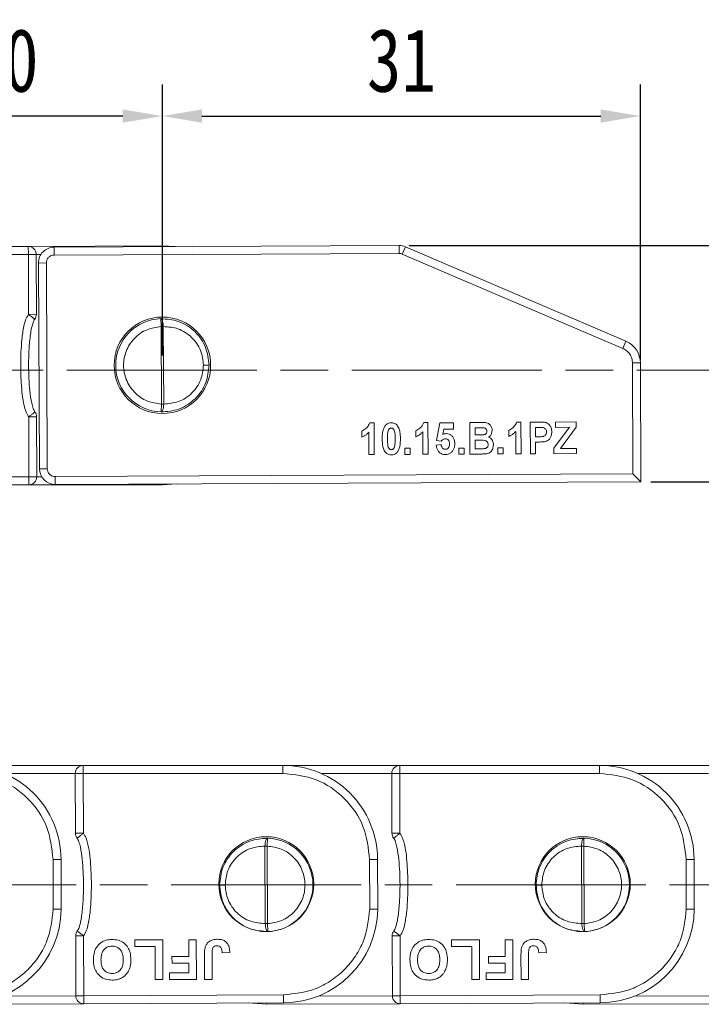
# Model space of a CAD drawing. Header units: millimetres. Extents: x 3186 to 3545, y -371 to -118.
# Tile 12 of 27: x 3343 to 3386, y -264 to -202. Entities that reach past the tile are written whole.
import ezdxf

# ---------------------------------------------------------------- set-up
doc = ezdxf.new("R2010")
doc.units = ezdxf.units.MM
doc.linetypes.add('ACAD_ISO08W100', pattern=[36, 24, -3, 6, -3])
doc.linetypes.add('CENTER', pattern=[0.6, 0.375, -0.075, 0.075, -0.075])
doc.layers.add('中心线', color=1, linetype='CENTER', lineweight=25)
doc.styles.get("Standard").update_dxf_attribs({"font": '仿宋_GB2312.ttf', "width": 0.8})
doc.dimstyles.new('ISO-10', dxfattribs={"dimtxt": 4, "dimasz": 2.5, "dimexe": 2, "dimexo": 0.625, "dimgap": 1.5, "dimtad": 1, "dimtoh": 1, "dimdsep": 46, "dimtxsty": 'Standard', "dimcen": 2.5, "dimadec": 0, "dimazin": 0, "dimtfac": 1, "dimtmove": 0, "dimatfit": 3, "dimfxl": 0, "dimarcsym": 0})
doc.dimstyles.new('副本ISO-10', dxfattribs={"dimtxt": 4, "dimasz": 2.5, "dimexe": 2, "dimexo": 0.625, "dimgap": 1.5, "dimtad": 1, "dimdsep": 46, "dimtxsty": 'Standard', "dimcen": 2.5, "dimadec": 0, "dimazin": 0, "dimtfac": 1, "dimtmove": 0, "dimatfit": 3, "dimfxl": 0, "dimarcsym": 0})

# ---------------------------------------------------------------- blocks, each defined once
blk = doc.blocks.new('*D138')
at = {"color": 0, "lineweight": -2}
for p, q in [((3352.356, -222.874), (3352.356, -205.747)), ((3382.558, -223.171), (3382.558, -205.747)), ((3354.856, -207.747), (3380.058, -207.747))]:
    blk.add_line(p, q, dxfattribs=at)
at = {"color": 0, "lineweight": 9}
for points in [[(3354.856, -207.33), (3354.856, -208.164), (3352.356, -207.747)], [(3380.058, -207.33), (3380.058, -208.164), (3382.558, -207.747)]]:
    blk.add_solid(points, dxfattribs=at)
at = {"layer": 'Defpoints', "color": 0, "lineweight": 9}
for p in [(3382.558, -207.747), (3352.356, -223.499), (3382.558, -223.796)]:
    blk.add_point(p, dxfattribs=at)
at = {"color": 0, "lineweight": 9, "insert": (3367.457, -204.247), "char_height": 4, "attachment_point": 5}
blk.add_mtext('31', dxfattribs=at)
blk = doc.blocks.new('*D139')
at = {"color": 0, "lineweight": -2}
for p, q in [((3332.356, -222.919), (3332.356, -205.747)), ((3352.356, -222.874), (3352.356, -205.747)), ((3349.856, -207.747), (3334.856, -207.747))]:
    blk.add_line(p, q, dxfattribs=at)
at = {"color": 0, "lineweight": 9}
for points in [[(3334.856, -207.33), (3334.856, -208.164), (3332.356, -207.747)], [(3349.856, -207.33), (3349.856, -208.164), (3352.356, -207.747)]]:
    blk.add_solid(points, dxfattribs=at)
at = {"layer": 'Defpoints', "color": 0, "lineweight": 9}
for p in [(3332.356, -207.747), (3332.356, -223.544), (3352.356, -223.499)]:
    blk.add_point(p, dxfattribs=at)
at = {"color": 0, "lineweight": 9, "insert": (3342.356, -204.247), "char_height": 4, "attachment_point": 5}
blk.add_mtext('20', dxfattribs=at)
blk = doc.blocks.new('*D152')
at = {"color": 0, "lineweight": -2}
for p, q in [((3367.944, -215.93), (3531.062, -215.93)), ((3529.062, -261.287), (3529.062, -218.43)), ((3506.368, -263.787), (3531.062, -263.787))]:
    blk.add_line(p, q, dxfattribs=at)
at = {"color": 0, "lineweight": 9}
for points in [[(3528.646, -218.43), (3529.479, -218.43), (3529.062, -215.93)], [(3528.646, -261.287), (3529.479, -261.287), (3529.062, -263.787)]]:
    blk.add_solid(points, dxfattribs=at)
at = {"layer": 'Defpoints', "color": 0, "lineweight": 9}
for p in [(3367.319, -215.93), (3529.062, -215.93), (3505.743, -263.787)]:
    blk.add_point(p, dxfattribs=at)
at = {"color": 0, "lineweight": 9, "insert": (3525.562, -239.859), "char_height": 4, "attachment_point": 5, "rotation": 90}
blk.add_mtext('2R+15', dxfattribs=at)
blk = doc.blocks.new('*D153')
at = {"color": 0, "lineweight": -2}
for p, q in [((3369.972, -215.93), (3416.622, -215.93)), ((3414.622, -218.43), (3414.622, -228.361)), ((3383.215, -230.861), (3416.622, -230.861))]:
    blk.add_line(p, q, dxfattribs=at)
at = {"color": 0, "lineweight": 9}
for points in [[(3414.206, -218.43), (3415.039, -218.43), (3414.622, -215.93)], [(3414.206, -228.361), (3415.039, -228.361), (3414.622, -230.861)]]:
    blk.add_solid(points, dxfattribs=at)
at = {"layer": 'Defpoints', "color": 0, "lineweight": 9}
for p in [(3369.347, -215.93), (3382.59, -230.861), (3414.622, -230.861)]:
    blk.add_point(p, dxfattribs=at)
at = {"color": 0, "lineweight": 9, "insert": (3411.122, -223.395), "char_height": 4, "attachment_point": 5, "rotation": 90}
blk.add_mtext('15', dxfattribs=at)

msp = doc.modelspace()

# ---------------------------------------------------------------- linework, layer by layer
at = {"color": 7, "linetype": 'Continuous', "lineweight": 15}
for p, q in [((3343.885, -215.989), (3331.265, -216.047)), ((3331.266, -216.547), (3343.888, -216.489)), ((3352.322, -215.951), (3343.885, -215.989)), ((3343.888, -216.489), (3343.885, -215.989)), ((3344.388, -216.488), (3343.888, -216.489)), ((3343.896, -220.278), (3343.888, -216.489)), ((3344.388, -216.487), (3344.688, -216.486)), ((3344.396, -220.277), (3344.388, -216.488)), ((3367.314, -215.93), (3345.522, -216.03)), ((3345.522, -216.03), (3345.524, -216.53)), ((3345.524, -216.53), (3367.317, -216.43)), ((3352.322, -215.951), (3353.173, -215.995)), ((3352.322, -215.951), (3352.322, -215.999)), ((3367.314, -215.93), (3367.317, -216.43)), ((3367.712, -216.011), (3367.516, -216.471)), ((3367.516, -216.471), (3381.449, -222.433)), ((3381.646, -221.973), (3367.712, -216.011)), ((3345.027, -217.032), (3344.527, -217.035)), ((3344.527, -217.035), (3344.586, -230.034)), ((3345.086, -230.032), (3345.027, -217.032)), ((3343.896, -220.278), (3344.396, -220.277)), ((3352.27, -221.05), (3352.253, -220.551)), ((3352.293, -225.948), (3352.27, -221.05)), ((3352.27, -221.05), (3352.416, -221.05)), ((3352.439, -225.947), (3352.416, -221.05)), ((3381.449, -222.433), (3381.646, -221.973)), ((3382.556, -223.345), (3382.056, -223.348)), ((3382.056, -223.348), (3382.088, -230.363)), ((3382.59, -230.861), (3382.556, -223.345)), ((3355.306, -223.485), (3354.952, -223.487)), ((3352.28, -226.448), (3352.293, -225.948)), ((3352.293, -225.948), (3352.439, -225.947)), ((3344.411, -226.757), (3343.911, -226.758)), ((3343.92, -230.547), (3343.911, -226.758)), ((3344.42, -230.546), (3344.411, -226.757)), ((3371.778, -227.11), (3372.493, -227.107)), ((3371.787, -229.11), (3371.778, -227.11)), ((3375.009, -227.095), (3374.736, -227.096)), ((3375.009, -227.095), (3375.018, -229.095)), ((3375.598, -227.093), (3376.173, -227.09)), ((3375.608, -229.093), (3375.598, -227.093)), ((3377.188, -227.085), (3378.496, -227.079)), ((3377.19, -227.419), (3377.188, -227.085)), ((3378.496, -227.079), (3378.497, -227.413)), ((3364.962, -228.039), (3364.96, -227.654)), ((3365.403, -229.139), (3365.396, -227.715)), ((3365.727, -227.138), (3365.454, -227.139)), ((3365.727, -227.138), (3365.736, -229.138)), ((3368.372, -228.023), (3368.37, -227.638)), ((3368.813, -229.124), (3368.806, -227.7)), ((3369.137, -227.122), (3368.865, -227.123)), ((3369.137, -227.122), (3369.146, -229.122)), ((3369.681, -228.252), (3369.881, -227.144)), ((3369.881, -227.144), (3370.752, -227.14)), ((3370.148, -227.528), (3370.082, -227.881)), ((3370.754, -227.525), (3370.148, -227.528)), ((3370.752, -227.14), (3370.754, -227.525)), ((3372.113, -227.442), (3372.334, -227.441)), ((3372.115, -227.903), (3372.113, -227.442)), ((3374.244, -227.996), (3374.242, -227.612)), ((3374.685, -229.097), (3374.678, -227.673)), ((3375.933, -227.424), (3376.123, -227.424)), ((3375.936, -228.014), (3375.933, -227.424)), ((3377.093, -228.727), (3378.071, -227.415)), ((3378.071, -227.415), (3377.19, -227.419)), ((3378.497, -227.413), (3377.501, -228.751)), ((3369.974, -228.298), (3369.681, -228.252)), ((3372.367, -227.902), (3372.115, -227.903)), ((3372.116, -228.237), (3372.43, -228.235)), ((3372.119, -228.775), (3372.116, -228.237)), ((3376.151, -228.013), (3375.936, -228.014)), ((3376.177, -228.346), (3375.938, -228.347)), ((3375.941, -229.091), (3375.938, -228.347)), ((3367.683, -228.744), (3368.016, -228.743)), ((3367.685, -229.129), (3367.683, -228.744)), ((3368.016, -228.743), (3368.018, -229.127)), ((3369.656, -228.548), (3369.964, -228.503)), ((3371.093, -228.729), (3371.426, -228.727)), ((3371.095, -229.113), (3371.093, -228.729)), ((3371.426, -228.727), (3371.428, -229.112)), ((3372.478, -228.774), (3372.119, -228.775)), ((3373.555, -228.717), (3373.888, -228.716)), ((3373.556, -229.102), (3373.555, -228.717)), ((3373.888, -228.716), (3373.89, -229.1)), ((3377.095, -229.086), (3377.093, -228.727)), ((3377.501, -228.751), (3378.529, -228.746)), ((3378.529, -228.746), (3378.531, -229.079)), ((3365.736, -229.138), (3365.403, -229.139)), ((3368.018, -229.127), (3367.685, -229.129)), ((3369.146, -229.122), (3368.813, -229.124)), ((3371.428, -229.112), (3371.095, -229.113)), ((3371.787, -229.11), (3372.391, -229.107)), ((3373.89, -229.1), (3373.556, -229.102)), ((3375.018, -229.095), (3374.685, -229.097)), ((3375.608, -229.093), (3375.941, -229.091)), ((3378.531, -229.079), (3377.095, -229.086)), ((3345.086, -230.032), (3344.586, -230.034)), ((3331.299, -230.547), (3343.92, -230.547)), ((3343.92, -230.547), (3344.42, -230.546)), ((3343.92, -231.047), (3343.92, -230.547)), ((3344.73, -230.547), (3344.42, -230.547)), ((3382.088, -230.363), (3345.588, -230.53)), ((3345.588, -230.53), (3345.59, -231.03)), ((3382.088, -230.363), (3382.59, -230.861)), ((3331.299, -231.047), (3343.92, -231.047)), ((3343.92, -231.047), (3352.356, -231.047)), ((3345.59, -231.03), (3382.59, -230.861)), ((3353.242, -230.995), (3352.356, -231.047)), ((3352.356, -231.047), (3352.356, -230.999)), ((3347.354, -248.785), (3339.975, -248.785)), ((3359.975, -248.785), (3347.354, -248.785)), ((3347.354, -248.785), (3347.354, -249.285)), ((3359.975, -249.285), (3359.975, -248.785)), ((3367.354, -248.785), (3359.975, -248.785)), ((3379.975, -248.785), (3367.354, -248.785)), ((3367.354, -248.785), (3367.354, -249.285)), ((3379.975, -249.285), (3379.975, -248.785)), ((3387.354, -248.785), (3379.975, -248.785)), ((3342.379, -249.285), (3346.854, -249.285)), ((3347.354, -249.285), (3346.854, -249.286)), ((3346.854, -249.286), (3346.863, -253.075)), ((3347.354, -249.285), (3347.363, -253.074)), ((3359.975, -249.285), (3347.354, -249.285)), ((3362.379, -249.285), (3366.854, -249.285)), ((3367.354, -249.285), (3366.854, -249.286)), ((3366.854, -249.286), (3366.863, -253.075)), ((3367.354, -249.285), (3367.363, -253.074)), ((3379.975, -249.285), (3367.354, -249.285)), ((3382.379, -249.285), (3386.854, -249.285)), ((3346.863, -253.075), (3347.363, -253.074)), ((3366.863, -253.075), (3367.363, -253.074)), ((3358.994, -253.384), (3358.981, -253.884)), ((3378.994, -253.384), (3378.981, -253.884)), ((3358.835, -253.884), (3358.858, -258.782)), ((3358.981, -253.884), (3358.835, -253.884)), ((3358.981, -253.884), (3359.004, -258.781)), ((3378.835, -253.884), (3378.858, -258.782)), ((3378.981, -253.884), (3378.835, -253.884)), ((3378.981, -253.884), (3379.004, -258.781)), ((3345.453, -254.737), (3345.953, -254.735)), ((3345.46, -257.865), (3345.453, -254.737)), ((3345.96, -257.867), (3345.953, -254.735)), ((3365.453, -254.737), (3365.953, -254.735)), ((3365.46, -257.865), (3365.453, -254.737)), ((3365.96, -257.867), (3365.953, -254.735)), ((3385.453, -254.737), (3385.953, -254.735)), ((3385.46, -257.865), (3385.453, -254.737)), ((3385.96, -257.867), (3385.953, -254.735)), ((3355.968, -256.346), (3356.322, -256.345)), ((3375.968, -256.346), (3376.322, -256.345)), ((3359.004, -258.781), (3358.858, -258.782)), ((3359.004, -258.781), (3359.021, -259.281)), ((3379.004, -258.781), (3378.858, -258.782)), ((3379.004, -258.781), (3379.021, -259.281)), ((3347.378, -259.553), (3346.878, -259.554)), ((3346.878, -259.554), (3346.886, -263.344)), ((3347.378, -259.553), (3347.386, -263.342)), ((3350.621, -259.814), (3352.383, -259.81)), ((3350.622, -260.23), (3350.621, -259.814)), ((3352.383, -259.81), (3352.389, -262.31)), ((3354.018, -259.806), (3354.499, -259.805)), ((3354.021, -260.864), (3354.018, -259.806)), ((3354.499, -259.805), (3354.505, -262.305)), ((3367.378, -259.553), (3366.878, -259.554)), ((3366.878, -259.554), (3366.886, -263.344)), ((3367.378, -259.553), (3367.386, -263.342)), ((3370.621, -259.814), (3372.383, -259.81)), ((3370.622, -260.23), (3370.621, -259.814)), ((3372.383, -259.81), (3372.389, -262.31)), ((3374.018, -259.806), (3374.499, -259.805)), ((3374.021, -260.864), (3374.018, -259.806)), ((3374.499, -259.805), (3374.505, -262.305)), ((3351.904, -260.228), (3350.622, -260.23)), ((3351.908, -262.311), (3351.904, -260.228)), ((3355.494, -260.685), (3355.498, -262.303)), ((3356.135, -260.635), (3356.616, -260.601)), ((3371.904, -260.228), (3370.622, -260.23)), ((3371.908, -262.311), (3371.904, -260.228)), ((3375.494, -260.685), (3375.498, -262.303)), ((3376.135, -260.635), (3376.616, -260.601)), ((3352.963, -260.866), (3354.021, -260.864)), ((3352.964, -261.283), (3352.963, -260.866)), ((3354.021, -261.28), (3352.964, -261.283)), ((3354.023, -261.889), (3354.021, -261.28)), ((3355.017, -262.304), (3355.014, -260.728)), ((3372.963, -260.866), (3374.021, -260.864)), ((3372.964, -261.283), (3372.963, -260.866)), ((3374.021, -261.28), (3372.964, -261.283)), ((3374.023, -261.889), (3374.021, -261.28)), ((3375.017, -262.304), (3375.014, -260.728)), ((3352.805, -261.892), (3354.023, -261.889)), ((3352.806, -262.309), (3352.805, -261.892)), ((3372.805, -261.892), (3374.023, -261.889)), ((3372.806, -262.309), (3372.805, -261.892)), ((3352.389, -262.31), (3351.908, -262.311)), ((3354.505, -262.305), (3352.806, -262.309)), ((3355.498, -262.303), (3355.017, -262.304)), ((3372.389, -262.31), (3371.908, -262.311)), ((3374.505, -262.305), (3372.806, -262.309)), ((3375.498, -262.303), (3375.017, -262.304)), ((3346.886, -263.345), (3342.191, -263.366)), ((3346.886, -263.344), (3347.386, -263.342)), ((3360.008, -263.285), (3347.386, -263.342)), ((3347.386, -263.342), (3347.389, -263.842)), ((3347.389, -263.842), (3360.009, -263.785)), ((3358.952, -263.881), (3357.781, -263.795)), ((3358.952, -263.881), (3358.952, -263.79)), ((3366.886, -263.345), (3362.191, -263.366)), ((3366.886, -263.344), (3367.386, -263.342)), ((3380.008, -263.285), (3367.386, -263.342)), ((3367.386, -263.342), (3367.389, -263.842)), ((3367.389, -263.842), (3380.009, -263.785)), ((3378.952, -263.881), (3377.781, -263.795)), ((3378.952, -263.881), (3378.952, -263.79)), ((3386.886, -263.345), (3382.191, -263.366)), ((3338.952, -263.881), (3347.389, -263.842)), ((3358.952, -263.881), (3367.389, -263.842)), ((3378.952, -263.881), (3387.389, -263.842))]:
    msp.add_line(p, q, dxfattribs=at)
for centre, radius in [((3352.356, -223.499), 3.05), ((3358.918, -256.287), 3), ((3378.918, -256.287), 3)]:
    msp.add_circle(centre, radius, dxfattribs=at)
for centre, radius, start, end in [((3343.888, -216.489), 0.5, 0.13097, 90.26194), ((3345.526, -217.03), 1, 90.26194, 180.26194), ((3367.319, -216.93), 1, 66.83325, 90.26194), ((3343.896, -220.278), 0.5, 322.31838, 0.13097), ((3352.356, -223.499), 2.95, 92.00621, 268.51767), ((3381.056, -223.352), 1.5, 0.26194, 66.83325), ((3352.356, -223.499), 2.95, 0.13097, 0.26194), ((3343.911, -226.758), 0.5, 0.13097, 37.94357), ((3345.586, -230.03), 1, 180.26194, 270.26194), ((3343.92, -230.547), 0.5, 270, 0.13097), ((3339.988, -254.749), 5.964, 0.13097, 90.13097), ((3347.354, -249.285), 0.5, 90, 180.13097), ((3359.988, -254.749), 5.964, 0.13097, 90.13097), ((3367.354, -249.285), 0.5, 90, 180.13097), ((3379.988, -254.749), 5.964, 0.13097, 90.13097), ((3347.363, -253.074), 0.5, 180.13097, 217.94357), ((3367.363, -253.074), 0.5, 180.13097, 217.94357), ((3358.918, -256.333), 2.95, 272.00621, 88.51767), ((3378.918, -256.333), 2.95, 272.00621, 88.51767), ((3358.918, -256.333), 2.95, 180.13097, 180.26194), ((3378.918, -256.333), 2.95, 180.13097, 180.26194), ((3339.996, -257.82), 5.964, 270.13097, 359.55468), ((3359.996, -257.82), 5.964, 270.13097, 359.55468), ((3379.996, -257.82), 5.964, 270.13097, 359.55468), ((3347.378, -259.553), 0.5, 142.31838, 180.13097), ((3367.378, -259.553), 0.5, 142.31838, 180.13097), ((3347.386, -263.342), 0.5, 180.13097, 270.26194), ((3367.386, -263.342), 0.5, 180.13097, 270.26194)]:
    msp.add_arc(centre, radius, start, end, dxfattribs=at)
for points, knots in [([(3345.027, -217.032), (3345.033, -216.969), (3345.043, -216.873), (3345.104, -216.756), (3345.168, -216.676), (3345.248, -216.611), (3345.364, -216.548), (3345.461, -216.537), (3345.524, -216.53)], [0, 0, 0, 0, 0.239444, 0.36822, 0.499999, 0.628777, 0.760556, 1, 1, 1, 1]), ([(3343.911, -226.758), (3343.875, -226.705), (3343.798, -226.59), (3343.573, -226.013), (3343.45, -224.968), (3343.392, -223.721), (3343.414, -222.681), (3343.472, -221.848), (3343.569, -221.172), (3343.694, -220.63), (3343.83, -220.394), (3343.896, -220.278)], [0, 0, 0, 0, 0.028805, 0.062802, 0.27898, 0.499867, 0.62979, 0.749979, 0.877651, 0.939679, 1, 1, 1, 1]), ([(3344.292, -220.584), (3344.287, -220.58), (3344.28, -220.574), (3344.231, -220.538), (3344.181, -220.499), (3344.117, -220.449), (3344.025, -220.378), (3343.946, -220.317), (3343.896, -220.278)], [0, 0, 0, 0, 0.230756, 0.3578667, 0.5000539, 0.6199613, 0.760565, 1, 1, 1, 1]), ([(3344.305, -226.45), (3344.286, -226.42), (3344.24, -226.349), (3344.168, -226.159), (3344.063, -225.748), (3343.939, -224.845), (3343.892, -223.74), (3343.916, -222.582), (3343.994, -221.677), (3344.096, -221.035), (3344.228, -220.686), (3344.273, -220.614), (3344.292, -220.584)], [0, 0, 0, 0, 0.017955, 0.042504, 0.101636, 0.231293, 0.500013, 0.65744, 0.813011, 0.957617, 0.98211, 1, 1, 1, 1]), ([(3352.253, -220.551), (3352.266, -220.553), (3352.283, -220.557), (3352.302, -220.577), (3352.327, -220.608), (3352.356, -220.669), (3352.384, -220.773), (3352.406, -220.889), (3352.412, -220.986), (3352.416, -221.05)], [0, 0, 0, 0, 0.173251, 0.223905, 0.250466, 0.499859, 0.632766, 0.760218, 1, 1, 1, 1]), ([(3352.253, -220.551), (3352.631, -220.578), (3353.226, -220.621), (3353.936, -220.984), (3354.425, -221.366), (3354.814, -221.832), (3355.197, -222.527), (3355.263, -223.107), (3355.306, -223.485)], [0, 0, 0, 0, 0.242475, 0.381394, 0.50509, 0.638205, 0.764495, 1, 1, 1, 1]), ([(3352.293, -225.948), (3351.991, -225.907), (3351.365, -225.823), (3350.558, -225.254), (3350.028, -224.441), (3349.85, -223.51), (3350.019, -222.578), (3350.542, -221.76), (3351.344, -221.184), (3351.969, -221.094), (3352.27, -221.05)], [0, 0, 0, 0, 0.120249, 0.25, 0.379751, 0.5, 0.620249, 0.75, 0.879751, 1, 1, 1, 1]), ([(3352.416, -221.05), (3352.73, -221.072), (3353.214, -221.108), (3353.805, -221.403), (3354.21, -221.717), (3354.541, -222.109), (3354.86, -222.686), (3354.916, -223.173), (3354.952, -223.487)], [0, 0, 0, 0, 0.243932, 0.37608, 0.507278, 0.637157, 0.766033, 1, 1, 1, 1]), ([(3381.449, -222.433), (3381.533, -222.477), (3381.705, -222.568), (3381.9, -222.792), (3382.031, -223.059), (3382.048, -223.253), (3382.056, -223.348)], [0, 0, 0, 0, 0.244652, 0.5, 0.755348, 1, 1, 1, 1]), ([(3355.306, -223.492), (3355.266, -223.87), (3355.204, -224.45), (3354.827, -225.147), (3354.442, -225.615), (3353.956, -226), (3353.251, -226.368), (3352.657, -226.417), (3352.28, -226.448)], [0, 0, 0, 0, 0.2355373, 0.3618, 0.4949151, 0.6185853, 0.757497, 1, 1, 1, 1]), ([(3354.952, -223.487), (3354.919, -223.801), (3354.868, -224.288), (3354.554, -224.868), (3354.227, -225.263), (3353.825, -225.581), (3353.236, -225.882), (3352.752, -225.922), (3352.439, -225.947)], [0, 0, 0, 0, 0.233967, 0.362712, 0.492722, 0.623787, 0.756068, 1, 1, 1, 1]), ([(3343.911, -226.758), (3343.961, -226.719), (3344.039, -226.658), (3344.131, -226.586), (3344.195, -226.536), (3344.245, -226.497), (3344.293, -226.46), (3344.301, -226.454), (3344.305, -226.45)], [0, 0, 0, 0, 0.239435, 0.380089, 0.499946, 0.642148, 0.769264, 1, 1, 1, 1]), ([(3352.439, -225.947), (3352.435, -226.011), (3352.43, -226.108), (3352.409, -226.225), (3352.384, -226.322), (3352.352, -226.393), (3352.314, -226.44), (3352.293, -226.445), (3352.28, -226.448)], [0, 0, 0, 0, 0.240065, 0.367339, 0.499899, 0.716085, 0.833469, 1, 1, 1, 1]), ([(3372.493, -227.107), (3372.631, -227.103), (3372.824, -227.097), (3373.034, -227.226), (3373.134, -227.356), (3373.185, -227.489), (3373.189, -227.576), (3373.191, -227.607)], [0, 0, 0, 0, 0.410585, 0.572731, 0.734465, 0.906674, 1, 1, 1, 1]), ([(3374.242, -227.612), (3374.33, -227.562), (3374.496, -227.469), (3374.665, -227.282), (3374.717, -227.147), (3374.736, -227.096)], [0, 0, 0, 0, 0.411121, 0.778905, 1, 1, 1, 1]), ([(3376.173, -227.09), (3376.244, -227.09), (3376.351, -227.091), (3376.494, -227.098), (3376.564, -227.112), (3376.599, -227.118)], [0, 0, 0, 0, 0.497913, 0.747998, 1, 1, 1, 1]), ([(3364.96, -227.654), (3365.048, -227.605), (3365.214, -227.511), (3365.383, -227.324), (3365.435, -227.19), (3365.454, -227.139)], [0, 0, 0, 0, 0.411121, 0.778905, 1, 1, 1, 1]), ([(3365.396, -227.715), (3365.351, -227.764), (3365.266, -227.855), (3365.118, -227.964), (3365.014, -228.013), (3364.962, -228.039)], [0, 0, 0, 0, 0.367019, 0.679786, 1, 1, 1, 1]), ([(3366.244, -228.145), (3366.248, -228.011), (3366.254, -227.807), (3366.31, -227.531), (3366.38, -227.403), (3366.415, -227.338)], [0, 0, 0, 0, 0.47944, 0.73441, 1, 1, 1, 1]), ([(3366.415, -227.338), (3366.459, -227.287), (3366.541, -227.193), (3366.694, -227.139), (3366.784, -227.134), (3366.816, -227.133)], [0, 0, 0, 0, 0.419942, 0.793253, 1, 1, 1, 1]), ([(3366.578, -228.147), (3366.578, -228.081), (3366.579, -227.967), (3366.587, -227.804), (3366.605, -227.71), (3366.614, -227.663)], [0, 0, 0, 0, 0.4111572, 0.7045317, 1, 1, 1, 1]), ([(3366.614, -227.663), (3366.622, -227.637), (3366.638, -227.583), (3366.681, -227.517), (3366.74, -227.479), (3366.787, -227.468), (3366.813, -227.466), (3366.818, -227.466)], [0, 0, 0, 0, 0.270336, 0.544349, 0.745724, 0.94674, 1, 1, 1, 1]), ([(3366.816, -227.133), (3366.885, -227.139), (3367.004, -227.149), (3367.141, -227.237), (3367.197, -227.306), (3367.221, -227.336)], [0, 0, 0, 0, 0.430906, 0.754029, 1, 1, 1, 1]), ([(3366.818, -227.466), (3366.842, -227.468), (3366.885, -227.473), (3366.941, -227.505), (3366.997, -227.574), (3367.043, -227.713), (3367.061, -227.914), (3367.064, -228.068), (3367.065, -228.145)], [0, 0, 0, 0, 0.088965, 0.162866, 0.236888, 0.419326, 0.70726, 1, 1, 1, 1]), ([(3367.221, -227.336), (3367.266, -227.423), (3367.352, -227.59), (3367.39, -227.87), (3367.395, -228.052), (3367.398, -228.144)], [0, 0, 0, 0, 0.3470586, 0.6704443, 1, 1, 1, 1]), ([(3368.37, -227.638), (3368.458, -227.589), (3368.624, -227.496), (3368.794, -227.309), (3368.845, -227.174), (3368.865, -227.123)], [0, 0, 0, 0, 0.411121, 0.778905, 1, 1, 1, 1]), ([(3368.806, -227.7), (3368.761, -227.749), (3368.677, -227.84), (3368.529, -227.948), (3368.425, -227.998), (3368.372, -228.023)], [0, 0, 0, 0, 0.367019, 0.679786, 1, 1, 1, 1]), ([(3372.334, -227.441), (3372.367, -227.441), (3372.434, -227.441), (3372.544, -227.44), (3372.62, -227.444), (3372.663, -227.446)], [0, 0, 0, 0, 0.303905, 0.607808, 1, 1, 1, 1]), ([(3372.857, -227.666), (3372.855, -227.699), (3372.851, -227.754), (3372.808, -227.821), (3372.754, -227.864), (3372.697, -227.886), (3372.66, -227.892), (3372.647, -227.894)], [0, 0, 0, 0, 0.28376, 0.476994, 0.669884, 0.879653, 1, 1, 1, 1]), ([(3372.663, -227.446), (3372.693, -227.452), (3372.743, -227.461), (3372.802, -227.504), (3372.839, -227.557), (3372.855, -227.613), (3372.857, -227.651), (3372.857, -227.666)], [0, 0, 0, 0, 0.27443, 0.466339, 0.658305, 0.857148, 1, 1, 1, 1]), ([(3373.191, -227.607), (3373.184, -227.674), (3373.173, -227.795), (3373.09, -227.951), (3373.007, -228.012), (3372.967, -228.042)], [0, 0, 0, 0, 0.396713, 0.709995, 1, 1, 1, 1]), ([(3374.678, -227.673), (3374.633, -227.722), (3374.548, -227.813), (3374.4, -227.921), (3374.296, -227.971), (3374.244, -227.996)], [0, 0, 0, 0, 0.367019, 0.679786, 1, 1, 1, 1]), ([(3376.123, -227.424), (3376.156, -227.424), (3376.22, -227.424), (3376.314, -227.426), (3376.375, -227.433), (3376.405, -227.436)], [0, 0, 0, 0, 0.353318, 0.676093, 1, 1, 1, 1]), ([(3376.627, -227.714), (3376.624, -227.748), (3376.62, -227.812), (3376.575, -227.897), (3376.51, -227.959), (3376.368, -228.018), (3376.244, -228.015), (3376.151, -228.013)], [0, 0, 0, 0, 0.156446, 0.295234, 0.434161, 0.569811, 1, 1, 1, 1]), ([(3376.405, -227.436), (3376.438, -227.446), (3376.505, -227.465), (3376.579, -227.538), (3376.621, -227.625), (3376.625, -227.685), (3376.627, -227.714)], [0, 0, 0, 0, 0.261023, 0.535214, 0.775029, 1, 1, 1, 1]), ([(3376.96, -227.707), (3376.956, -227.792), (3376.947, -227.942), (3376.846, -228.133), (3376.713, -228.259), (3376.605, -228.298), (3376.558, -228.316)], [0, 0, 0, 0, 0.321413, 0.564125, 0.808245, 1, 1, 1, 1]), ([(3376.599, -227.118), (3376.648, -227.139), (3376.744, -227.179), (3376.854, -227.301), (3376.946, -227.476), (3376.955, -227.621), (3376.96, -227.707)], [0, 0, 0, 0, 0.211715, 0.416012, 0.656039, 1, 1, 1, 1]), ([(3366.826, -229.158), (3366.757, -229.152), (3366.627, -229.139), (3366.472, -229.028), (3366.345, -228.861), (3366.257, -228.559), (3366.249, -228.306), (3366.244, -228.145)], [0, 0, 0, 0, 0.154712, 0.295547, 0.420761, 0.630514, 1, 1, 1, 1]), ([(3366.824, -228.825), (3366.8, -228.823), (3366.756, -228.818), (3366.7, -228.786), (3366.644, -228.715), (3366.598, -228.575), (3366.581, -228.374), (3366.579, -228.223), (3366.578, -228.147)], [0, 0, 0, 0, 0.090907, 0.165022, 0.239342, 0.428327, 0.712043, 1, 1, 1, 1]), ([(3367.065, -228.145), (3367.064, -228.212), (3367.063, -228.326), (3367.055, -228.488), (3367.037, -228.581), (3367.028, -228.628)], [0, 0, 0, 0, 0.4125051, 0.705193, 1, 1, 1, 1]), ([(3367.398, -228.144), (3367.394, -228.277), (3367.389, -228.482), (3367.333, -228.759), (3367.263, -228.888), (3367.227, -228.953)], [0, 0, 0, 0, 0.478077, 0.733716, 1, 1, 1, 1]), ([(3370.236, -228.143), (3370.202, -228.147), (3370.135, -228.155), (3370.044, -228.214), (3369.998, -228.269), (3369.974, -228.298)], [0, 0, 0, 0, 0.321077, 0.641931, 1, 1, 1, 1]), ([(3370.082, -227.881), (3370.11, -227.864), (3370.168, -227.831), (3370.247, -227.812), (3370.294, -227.81), (3370.307, -227.809)], [0, 0, 0, 0, 0.4169364, 0.8367232, 1, 1, 1, 1]), ([(3370.502, -228.465), (3370.499, -228.417), (3370.495, -228.34), (3370.45, -228.242), (3370.388, -228.182), (3370.313, -228.147), (3370.261, -228.144), (3370.236, -228.143)], [0, 0, 0, 0, 0.303748, 0.485983, 0.669145, 0.842211, 1, 1, 1, 1]), ([(3370.307, -227.809), (3370.371, -227.816), (3370.492, -227.828), (3370.649, -227.941), (3370.767, -228.097), (3370.827, -228.281), (3370.833, -228.402), (3370.835, -228.455)], [0, 0, 0, 0, 0.2038817, 0.3881703, 0.6066878, 0.8293876, 1, 1, 1, 1]), ([(3372.647, -227.894), (3372.613, -227.896), (3372.55, -227.901), (3372.457, -227.902), (3372.397, -227.902), (3372.367, -227.902)], [0, 0, 0, 0, 0.357914, 0.678923, 1, 1, 1, 1]), ([(3372.43, -228.235), (3372.496, -228.236), (3372.61, -228.237), (3372.753, -228.249), (3372.845, -228.294), (3372.9, -228.353), (3372.933, -228.427), (3372.937, -228.48), (3372.938, -228.508)], [0, 0, 0, 0, 0.302374, 0.517972, 0.638918, 0.760501, 0.874004, 1, 1, 1, 1]), ([(3372.967, -228.042), (3373.02, -228.067), (3373.121, -228.115), (3373.217, -228.251), (3373.265, -228.389), (3373.27, -228.481), (3373.272, -228.523)], [0, 0, 0, 0, 0.284704, 0.546526, 0.792713, 1, 1, 1, 1]), ([(3376.558, -228.316), (3376.525, -228.322), (3376.459, -228.334), (3376.332, -228.344), (3376.238, -228.345), (3376.177, -228.346)], [0, 0, 0, 0, 0.261592, 0.523093, 1, 1, 1, 1]), ([(3367.028, -228.628), (3367.02, -228.654), (3367.005, -228.708), (3366.962, -228.774), (3366.902, -228.812), (3366.856, -228.823), (3366.83, -228.825), (3366.824, -228.825)], [0, 0, 0, 0, 0.270336, 0.544349, 0.745724, 0.94674, 1, 1, 1, 1]), ([(3367.227, -228.953), (3367.184, -229.004), (3367.101, -229.098), (3366.948, -229.152), (3366.858, -229.157), (3366.826, -229.158)], [0, 0, 0, 0, 0.419942, 0.793253, 1, 1, 1, 1]), ([(3370.238, -229.143), (3370.17, -229.138), (3370.046, -229.128), (3369.887, -229.037), (3369.769, -228.905), (3369.687, -228.738), (3369.667, -228.611), (3369.656, -228.548)], [0, 0, 0, 0, 0.2199028, 0.4014828, 0.5824839, 0.7909294, 1, 1, 1, 1]), ([(3369.964, -228.503), (3369.973, -228.554), (3369.989, -228.639), (3370.059, -228.737), (3370.139, -228.799), (3370.203, -228.806), (3370.232, -228.809)], [0, 0, 0, 0, 0.347863, 0.5734, 0.80006, 1, 1, 1, 1]), ([(3370.232, -228.809), (3370.266, -228.806), (3370.334, -228.799), (3370.415, -228.741), (3370.474, -228.658), (3370.499, -228.562), (3370.501, -228.494), (3370.502, -228.465)], [0, 0, 0, 0, 0.205677, 0.40669, 0.585103, 0.820111, 1, 1, 1, 1]), ([(3370.712, -228.883), (3370.67, -228.937), (3370.592, -229.037), (3370.421, -229.128), (3370.3, -229.138), (3370.238, -229.143)], [0, 0, 0, 0, 0.358323, 0.669316, 1, 1, 1, 1]), ([(3370.835, -228.455), (3370.833, -228.505), (3370.829, -228.594), (3370.792, -228.742), (3370.742, -228.83), (3370.712, -228.883)], [0, 0, 0, 0, 0.329324, 0.594686, 1, 1, 1, 1]), ([(3372.744, -228.76), (3372.711, -228.764), (3372.65, -228.771), (3372.561, -228.773), (3372.506, -228.773), (3372.478, -228.774)], [0, 0, 0, 0, 0.375882, 0.687831, 1, 1, 1, 1]), ([(3372.938, -228.508), (3372.936, -228.541), (3372.933, -228.6), (3372.893, -228.675), (3372.837, -228.727), (3372.784, -228.751), (3372.751, -228.758), (3372.744, -228.76)], [0, 0, 0, 0, 0.288281, 0.501391, 0.714464, 0.935899, 1, 1, 1, 1]), ([(3373.272, -228.523), (3373.266, -228.591), (3373.254, -228.725), (3373.169, -228.896), (3373.048, -229.019), (3372.927, -229.075), (3372.85, -229.087), (3372.824, -229.092)], [0, 0, 0, 0, 0.254708, 0.509114, 0.703741, 0.899049, 1, 1, 1, 1]), ([(3372.824, -229.092), (3372.752, -229.096), (3372.644, -229.103), (3372.5, -229.106), (3372.427, -229.107), (3372.391, -229.107)], [0, 0, 0, 0, 0.49946, 0.749725, 1, 1, 1, 1]), ([(3345.588, -230.53), (3345.525, -230.523), (3345.428, -230.513), (3345.311, -230.452), (3345.232, -230.388), (3345.167, -230.308), (3345.104, -230.192), (3345.093, -230.095), (3345.086, -230.032)], [0, 0, 0, 0, 0.239443, 0.369379, 0.4999997, 0.629936, 0.760557, 1, 1, 1, 1]), ([(3347.363, -253.074), (3347.313, -253.113), (3347.235, -253.174), (3347.143, -253.246), (3347.079, -253.295), (3347.029, -253.335), (3346.981, -253.371), (3346.973, -253.377), (3346.969, -253.381)], [0, 0, 0, 0, 0.239435, 0.380089, 0.499946, 0.642148, 0.769264, 1, 1, 1, 1]), ([(3347.363, -253.074), (3347.399, -253.127), (3347.476, -253.242), (3347.701, -253.819), (3347.824, -254.864), (3347.882, -256.111), (3347.86, -257.151), (3347.803, -257.984), (3347.705, -258.66), (3347.58, -259.202), (3347.444, -259.437), (3347.378, -259.553)], [0, 0, 0, 0, 0.028805, 0.062802, 0.27898, 0.499867, 0.62979, 0.749979, 0.877651, 0.939679, 1, 1, 1, 1]), ([(3367.363, -253.074), (3367.313, -253.113), (3367.235, -253.174), (3367.143, -253.246), (3367.079, -253.295), (3367.029, -253.335), (3366.981, -253.371), (3366.973, -253.377), (3366.969, -253.381)], [0, 0, 0, 0, 0.239435, 0.380089, 0.499946, 0.642148, 0.769264, 1, 1, 1, 1]), ([(3367.363, -253.074), (3367.399, -253.127), (3367.476, -253.242), (3367.701, -253.819), (3367.824, -254.864), (3367.882, -256.111), (3367.86, -257.151), (3367.803, -257.984), (3367.705, -258.66), (3367.58, -259.202), (3367.444, -259.437), (3367.378, -259.553)], [0, 0, 0, 0, 0.028805, 0.062802, 0.27898, 0.499867, 0.62979, 0.749979, 0.877651, 0.939679, 1, 1, 1, 1]), ([(3346.969, -253.381), (3346.988, -253.412), (3347.034, -253.483), (3347.106, -253.672), (3347.211, -254.084), (3347.335, -254.987), (3347.382, -256.092), (3347.358, -257.249), (3347.28, -258.155), (3347.179, -258.797), (3347.046, -259.146), (3347.001, -259.218), (3346.982, -259.248)], [0, 0, 0, 0, 0.017955, 0.042504, 0.101636, 0.231293, 0.500013, 0.65744, 0.813011, 0.957617, 0.98211, 1, 1, 1, 1]), ([(3355.968, -256.34), (3356.008, -255.962), (3356.07, -255.382), (3356.448, -254.685), (3356.832, -254.217), (3357.318, -253.831), (3358.023, -253.463), (3358.617, -253.415), (3358.994, -253.384)], [0, 0, 0, 0, 0.235537, 0.3618, 0.494915, 0.618585, 0.757497, 1, 1, 1, 1]), ([(3358.835, -253.884), (3358.839, -253.821), (3358.844, -253.724), (3358.865, -253.607), (3358.891, -253.509), (3358.922, -253.438), (3358.96, -253.392), (3358.981, -253.387), (3358.994, -253.384)], [0, 0, 0, 0, 0.240065, 0.367339, 0.499899, 0.716085, 0.833469, 1, 1, 1, 1]), ([(3366.969, -253.381), (3366.988, -253.412), (3367.034, -253.483), (3367.106, -253.672), (3367.211, -254.084), (3367.335, -254.987), (3367.382, -256.092), (3367.358, -257.249), (3367.28, -258.155), (3367.179, -258.797), (3367.046, -259.146), (3367.001, -259.218), (3366.982, -259.248)], [0, 0, 0, 0, 0.0179547, 0.0425035, 0.1016363, 0.2312931, 0.5000133, 0.6574404, 0.8130114, 0.9576165, 0.9821104, 1, 1, 1, 1]), ([(3375.968, -256.34), (3376.008, -255.962), (3376.07, -255.382), (3376.448, -254.685), (3376.832, -254.217), (3377.318, -253.831), (3378.023, -253.463), (3378.617, -253.415), (3378.994, -253.384)], [0, 0, 0, 0, 0.235537, 0.3618, 0.494915, 0.618585, 0.757497, 1, 1, 1, 1]), ([(3378.835, -253.884), (3378.839, -253.821), (3378.844, -253.724), (3378.865, -253.607), (3378.891, -253.509), (3378.922, -253.438), (3378.96, -253.392), (3378.981, -253.387), (3378.994, -253.384)], [0, 0, 0, 0, 0.240065, 0.367339, 0.499899, 0.716085, 0.833469, 1, 1, 1, 1]), ([(3356.322, -256.345), (3356.355, -256.03), (3356.406, -255.543), (3356.72, -254.963), (3357.047, -254.568), (3357.449, -254.251), (3358.038, -253.95), (3358.522, -253.91), (3358.835, -253.884)], [0, 0, 0, 0, 0.233967, 0.362712, 0.492722, 0.623787, 0.756068, 1, 1, 1, 1]), ([(3358.981, -253.884), (3359.283, -253.924), (3359.909, -254.009), (3360.716, -254.577), (3361.246, -255.39), (3361.424, -256.321), (3361.255, -257.254), (3360.732, -258.072), (3359.93, -258.648), (3359.305, -258.738), (3359.004, -258.781)], [0, 0, 0, 0, 0.120249, 0.25, 0.379751, 0.5, 0.620249, 0.75, 0.879751, 1, 1, 1, 1]), ([(3376.322, -256.345), (3376.355, -256.03), (3376.406, -255.543), (3376.72, -254.963), (3377.047, -254.568), (3377.449, -254.251), (3378.038, -253.95), (3378.522, -253.91), (3378.835, -253.884)], [0, 0, 0, 0, 0.233967, 0.362712, 0.492722, 0.623787, 0.756068, 1, 1, 1, 1]), ([(3378.981, -253.884), (3379.283, -253.924), (3379.909, -254.009), (3380.716, -254.577), (3381.246, -255.39), (3381.424, -256.321), (3381.255, -257.254), (3380.732, -258.072), (3379.93, -258.648), (3379.305, -258.738), (3379.004, -258.781)], [0, 0, 0, 0, 0.120249, 0.25, 0.379751, 0.5, 0.620249, 0.75, 0.879751, 1, 1, 1, 1]), ([(3359.021, -259.281), (3358.643, -259.254), (3358.048, -259.21), (3357.339, -258.848), (3356.849, -258.466), (3356.46, -258), (3356.077, -257.305), (3356.011, -256.724), (3355.968, -256.346)], [0, 0, 0, 0, 0.242475, 0.381394, 0.50509, 0.638205, 0.764495, 1, 1, 1, 1]), ([(3358.858, -258.782), (3358.544, -258.759), (3358.06, -258.724), (3357.469, -258.429), (3357.064, -258.115), (3356.733, -257.723), (3356.414, -257.146), (3356.358, -256.659), (3356.322, -256.345)], [0, 0, 0, 0, 0.243932, 0.37608, 0.507278, 0.637157, 0.766033, 1, 1, 1, 1]), ([(3379.021, -259.281), (3378.643, -259.254), (3378.048, -259.21), (3377.339, -258.848), (3376.849, -258.466), (3376.46, -258), (3376.077, -257.305), (3376.011, -256.724), (3375.968, -256.346)], [0, 0, 0, 0, 0.242475, 0.381394, 0.50509, 0.638205, 0.764495, 1, 1, 1, 1]), ([(3378.858, -258.782), (3378.544, -258.759), (3378.06, -258.724), (3377.469, -258.429), (3377.064, -258.115), (3376.733, -257.723), (3376.414, -257.146), (3376.358, -256.659), (3376.322, -256.345)], [0, 0, 0, 0, 0.243932, 0.37608, 0.507278, 0.637157, 0.766033, 1, 1, 1, 1]), ([(3340.008, -263.285), (3340.691, -263.211), (3341.742, -263.098), (3343.006, -262.422), (3343.876, -261.724), (3344.579, -260.858), (3345.263, -259.598), (3345.382, -258.548), (3345.46, -257.865)], [0, 0, 0, 0, 0.239602, 0.368454, 0.5, 0.631546, 0.760398, 1, 1, 1, 1]), ([(3360.008, -263.285), (3360.691, -263.211), (3361.742, -263.098), (3363.006, -262.422), (3363.876, -261.724), (3364.579, -260.858), (3365.263, -259.598), (3365.382, -258.548), (3365.46, -257.865)], [0, 0, 0, 0, 0.239602, 0.368454, 0.5, 0.631546, 0.760398, 1, 1, 1, 1]), ([(3380.008, -263.285), (3380.691, -263.211), (3381.742, -263.098), (3383.006, -262.422), (3383.876, -261.724), (3384.579, -260.858), (3385.263, -259.598), (3385.382, -258.548), (3385.46, -257.865)], [0, 0, 0, 0, 0.239602, 0.368454, 0.5, 0.631546, 0.760398, 1, 1, 1, 1]), ([(3359.021, -259.281), (3359.008, -259.278), (3358.991, -259.275), (3358.972, -259.254), (3358.947, -259.224), (3358.918, -259.163), (3358.89, -259.059), (3358.868, -258.942), (3358.862, -258.845), (3358.858, -258.782)], [0, 0, 0, 0, 0.173251, 0.223905, 0.250466, 0.499859, 0.632766, 0.760218, 1, 1, 1, 1]), ([(3379.021, -259.281), (3379.008, -259.278), (3378.991, -259.275), (3378.972, -259.254), (3378.947, -259.224), (3378.918, -259.163), (3378.89, -259.059), (3378.868, -258.942), (3378.862, -258.845), (3378.858, -258.782)], [0, 0, 0, 0, 0.173251, 0.223905, 0.250466, 0.499859, 0.632766, 0.760218, 1, 1, 1, 1]), ([(3346.982, -259.248), (3346.987, -259.252), (3346.994, -259.258), (3347.043, -259.294), (3347.093, -259.333), (3347.157, -259.383), (3347.249, -259.454), (3347.328, -259.515), (3347.378, -259.553)], [0, 0, 0, 0, 0.230756, 0.357867, 0.500054, 0.619961, 0.760565, 1, 1, 1, 1]), ([(3366.982, -259.248), (3366.987, -259.252), (3366.994, -259.258), (3367.043, -259.294), (3367.093, -259.333), (3367.157, -259.383), (3367.249, -259.454), (3367.328, -259.515), (3367.378, -259.553)], [0, 0, 0, 0, 0.230756, 0.357867, 0.500054, 0.619961, 0.760565, 1, 1, 1, 1]), ([(3347.995, -261.066), (3348.002, -260.932), (3348.014, -260.662), (3348.167, -260.275), (3348.44, -259.983), (3348.795, -259.81), (3349.044, -259.794), (3349.175, -259.785)], [0, 0, 0, 0, 0.204593, 0.411054, 0.622248, 0.800999, 1, 1, 1, 1]), ([(3349.175, -259.785), (3349.31, -259.793), (3349.581, -259.811), (3349.938, -259.995), (3350.19, -260.278), (3350.343, -260.637), (3350.359, -260.903), (3350.367, -261.049)], [0, 0, 0, 0, 0.205433, 0.413226, 0.595657, 0.776233, 1, 1, 1, 1]), ([(3355.067, -260.252), (3355.094, -260.19), (3355.154, -260.053), (3355.324, -259.893), (3355.563, -259.785), (3355.742, -259.775), (3355.842, -259.77)], [0, 0, 0, 0, 0.206451, 0.456836, 0.694177, 1, 1, 1, 1]), ([(3355.842, -259.77), (3355.947, -259.777), (3356.125, -259.788), (3356.352, -259.907), (3356.508, -260.082), (3356.601, -260.324), (3356.611, -260.505), (3356.616, -260.601)], [0, 0, 0, 0, 0.242194, 0.410832, 0.580073, 0.776537, 1, 1, 1, 1]), ([(3367.995, -261.066), (3368.002, -260.932), (3368.014, -260.662), (3368.167, -260.275), (3368.44, -259.983), (3368.795, -259.81), (3369.044, -259.794), (3369.175, -259.785)], [0, 0, 0, 0, 0.204593, 0.411054, 0.622248, 0.800999, 1, 1, 1, 1]), ([(3369.175, -259.785), (3369.31, -259.793), (3369.581, -259.811), (3369.938, -259.995), (3370.19, -260.278), (3370.343, -260.637), (3370.359, -260.903), (3370.367, -261.049)], [0, 0, 0, 0, 0.205433, 0.413226, 0.595657, 0.776233, 1, 1, 1, 1]), ([(3375.067, -260.252), (3375.094, -260.19), (3375.154, -260.053), (3375.324, -259.893), (3375.563, -259.785), (3375.742, -259.775), (3375.842, -259.77)], [0, 0, 0, 0, 0.206451, 0.456836, 0.694177, 1, 1, 1, 1]), ([(3375.842, -259.77), (3375.947, -259.777), (3376.125, -259.788), (3376.352, -259.907), (3376.508, -260.082), (3376.601, -260.324), (3376.611, -260.505), (3376.616, -260.601)], [0, 0, 0, 0, 0.242194, 0.410832, 0.580073, 0.776537, 1, 1, 1, 1]), ([(3348.476, -261.077), (3348.483, -260.942), (3348.493, -260.726), (3348.624, -260.457), (3348.796, -260.296), (3348.992, -260.212), (3349.121, -260.205), (3349.177, -260.202)], [0, 0, 0, 0, 0.319116, 0.506214, 0.694344, 0.868092, 1, 1, 1, 1]), ([(3349.177, -260.202), (3349.267, -260.21), (3349.431, -260.225), (3349.634, -260.355), (3349.789, -260.54), (3349.874, -260.789), (3349.882, -260.975), (3349.886, -261.067)], [0, 0, 0, 0, 0.213563, 0.386192, 0.558454, 0.780281, 1, 1, 1, 1]), ([(3355.014, -260.728), (3355.015, -260.661), (3355.016, -260.548), (3355.032, -260.388), (3355.056, -260.298), (3355.067, -260.252)], [0, 0, 0, 0, 0.416831, 0.706738, 1, 1, 1, 1]), ([(3355.494, -260.685), (3355.496, -260.623), (3355.499, -260.499), (3355.521, -260.345), (3355.589, -260.25), (3355.667, -260.203), (3355.745, -260.188), (3355.797, -260.187), (3355.812, -260.187)], [0, 0, 0, 0, 0.272262, 0.5466839, 0.6592528, 0.7712676, 0.9351248, 1, 1, 1, 1]), ([(3355.812, -260.187), (3355.854, -260.19), (3355.927, -260.196), (3356.017, -260.251), (3356.052, -260.3), (3356.07, -260.324)], [0, 0, 0, 0, 0.410571, 0.709085, 1, 1, 1, 1]), ([(3356.07, -260.324), (3356.086, -260.362), (3356.115, -260.431), (3356.129, -260.537), (3356.133, -260.602), (3356.135, -260.635)], [0, 0, 0, 0, 0.392386, 0.695009, 1, 1, 1, 1]), ([(3368.476, -261.077), (3368.483, -260.942), (3368.493, -260.726), (3368.624, -260.457), (3368.796, -260.296), (3368.992, -260.212), (3369.121, -260.205), (3369.177, -260.202)], [0, 0, 0, 0, 0.319116, 0.506214, 0.694344, 0.868092, 1, 1, 1, 1]), ([(3369.177, -260.202), (3369.267, -260.21), (3369.431, -260.225), (3369.634, -260.355), (3369.789, -260.54), (3369.874, -260.789), (3369.882, -260.975), (3369.886, -261.067)], [0, 0, 0, 0, 0.213563, 0.386192, 0.558454, 0.780281, 1, 1, 1, 1]), ([(3375.014, -260.728), (3375.015, -260.661), (3375.016, -260.548), (3375.032, -260.388), (3375.056, -260.298), (3375.067, -260.252)], [0, 0, 0, 0, 0.416831, 0.706738, 1, 1, 1, 1]), ([(3375.494, -260.685), (3375.496, -260.623), (3375.499, -260.499), (3375.521, -260.345), (3375.589, -260.25), (3375.667, -260.203), (3375.745, -260.188), (3375.797, -260.187), (3375.812, -260.187)], [0, 0, 0, 0, 0.272262, 0.5466839, 0.6592528, 0.7712676, 0.9351248, 1, 1, 1, 1]), ([(3375.812, -260.187), (3375.854, -260.19), (3375.927, -260.196), (3376.017, -260.251), (3376.052, -260.3), (3376.07, -260.324)], [0, 0, 0, 0, 0.410571, 0.709085, 1, 1, 1, 1]), ([(3376.07, -260.324), (3376.086, -260.362), (3376.115, -260.431), (3376.129, -260.537), (3376.133, -260.602), (3376.135, -260.635)], [0, 0, 0, 0, 0.392386, 0.695009, 1, 1, 1, 1]), ([(3349.188, -262.349), (3349.053, -262.341), (3348.781, -262.323), (3348.425, -262.135), (3348.171, -261.85), (3348.019, -261.484), (3348.004, -261.215), (3347.995, -261.066)], [0, 0, 0, 0, 0.203919, 0.410143, 0.593167, 0.774496, 1, 1, 1, 1]), ([(3349.181, -261.932), (3349.079, -261.923), (3348.907, -261.908), (3348.702, -261.77), (3348.559, -261.582), (3348.487, -261.34), (3348.479, -261.162), (3348.476, -261.077)], [0, 0, 0, 0, 0.24016, 0.4075395, 0.5747635, 0.7963457, 1, 1, 1, 1]), ([(3349.886, -261.067), (3349.88, -261.203), (3349.869, -261.415), (3349.742, -261.678), (3349.575, -261.835), (3349.377, -261.921), (3349.243, -261.929), (3349.181, -261.932)], [0, 0, 0, 0, 0.3194716, 0.4998741, 0.6811629, 0.8529739, 1, 1, 1, 1]), ([(3350.367, -261.049), (3350.366, -261.116), (3350.362, -261.257), (3350.333, -261.472), (3350.282, -261.614), (3350.257, -261.685)], [0, 0, 0, 0, 0.308297, 0.650122, 1, 1, 1, 1]), ([(3369.188, -262.349), (3369.053, -262.341), (3368.781, -262.323), (3368.425, -262.135), (3368.171, -261.85), (3368.019, -261.484), (3368.004, -261.215), (3367.995, -261.066)], [0, 0, 0, 0, 0.203919, 0.410143, 0.593167, 0.774496, 1, 1, 1, 1]), ([(3369.181, -261.932), (3369.079, -261.923), (3368.907, -261.908), (3368.702, -261.77), (3368.559, -261.582), (3368.487, -261.34), (3368.479, -261.162), (3368.476, -261.077)], [0, 0, 0, 0, 0.24016, 0.4075395, 0.5747635, 0.7963457, 1, 1, 1, 1]), ([(3369.886, -261.067), (3369.88, -261.203), (3369.869, -261.415), (3369.742, -261.678), (3369.575, -261.835), (3369.377, -261.921), (3369.243, -261.929), (3369.181, -261.932)], [0, 0, 0, 0, 0.3194716, 0.4998741, 0.6811629, 0.8529739, 1, 1, 1, 1]), ([(3370.367, -261.049), (3370.366, -261.116), (3370.362, -261.257), (3370.333, -261.472), (3370.282, -261.614), (3370.257, -261.685)], [0, 0, 0, 0, 0.308297, 0.650122, 1, 1, 1, 1]), ([(3350.257, -261.685), (3350.227, -261.745), (3350.167, -261.865), (3350.009, -262.061), (3349.849, -262.188), (3349.729, -262.243), (3349.714, -262.25)], [0, 0, 0, 0, 0.250896, 0.502166, 0.940512, 1, 1, 1, 1]), ([(3370.257, -261.685), (3370.227, -261.745), (3370.167, -261.865), (3370.009, -262.061), (3369.849, -262.188), (3369.729, -262.243), (3369.714, -262.25)], [0, 0, 0, 0, 0.250896, 0.502166, 0.940512, 1, 1, 1, 1]), ([(3349.714, -262.25), (3349.651, -262.273), (3349.536, -262.315), (3349.357, -262.344), (3349.244, -262.347), (3349.188, -262.349)], [0, 0, 0, 0, 0.372031, 0.683777, 1, 1, 1, 1]), ([(3369.714, -262.25), (3369.651, -262.273), (3369.536, -262.315), (3369.357, -262.344), (3369.244, -262.347), (3369.188, -262.349)], [0, 0, 0, 0, 0.372031, 0.683777, 1, 1, 1, 1])]:
    msp.add_open_spline(points, degree=3, knots=knots, dxfattribs=at)
for points in [[(3367.317, -216.43), (3367.351, -216.432), (3367.419, -216.435), (3367.484, -216.459), (3367.516, -216.471)], [(3345.453, -254.737), (3345.369, -254.021), (3345.201, -252.589), (3343.933, -250.785), (3342.124, -249.526), (3340.691, -249.365), (3339.975, -249.285)], [(3365.453, -254.737), (3365.369, -254.021), (3365.201, -252.589), (3363.933, -250.785), (3362.124, -249.526), (3360.691, -249.365), (3359.975, -249.285)], [(3385.453, -254.737), (3385.369, -254.021), (3385.201, -252.589), (3383.933, -250.785), (3382.124, -249.526), (3380.691, -249.365), (3379.975, -249.285)], [(3345.46, -257.865), (3345.525, -257.865), (3345.656, -257.866), (3345.822, -257.866), (3345.937, -257.866), (3345.952, -257.867), (3345.96, -257.867)], [(3365.46, -257.865), (3365.525, -257.865), (3365.656, -257.866), (3365.822, -257.866), (3365.937, -257.866), (3365.952, -257.867), (3365.96, -257.867)], [(3385.46, -257.865), (3385.525, -257.865), (3385.656, -257.866), (3385.822, -257.866), (3385.937, -257.866), (3385.952, -257.867), (3385.96, -257.867)], [(3360.008, -263.285), (3360.008, -263.35), (3360.009, -263.481), (3360.009, -263.647), (3360.01, -263.762), (3360.009, -263.777), (3360.009, -263.785)], [(3380.008, -263.285), (3380.008, -263.35), (3380.009, -263.481), (3380.009, -263.647), (3380.01, -263.762), (3380.009, -263.777), (3380.009, -263.785)]]:
    msp.add_open_spline(points, degree=3, dxfattribs=at)
at = {"layer": '中心线', "linetype": 'ACAD_ISO08W100', "lineweight": 13, "ltscale": 0.5}
for p, q in [((3292.328, -223.796), (3390.022, -223.796)), ((3298.908, -256.333), (3510.317, -256.333))]:
    msp.add_line(p, q, dxfattribs=at)

# ---------------------------------------------------------------- dimensions: what is measured, and where the dimension line sits
at = {"color": 5, "lineweight": 9}
dim = msp.add_linear_dim(base=(3332.356, -207.747), p1=(3352.356, -223.499), p2=(3332.356, -223.544), dimstyle='ISO-10', dxfattribs=at)
dim.commit()
dim.dimension.update_dxf_attribs({"geometry": '*D139', "text_midpoint": (3342.356, -204.247)})
dim = msp.add_linear_dim(base=(3382.558, -207.747), p1=(3352.356, -223.499), p2=(3382.558, -223.796), text='31', dimstyle='ISO-10', dxfattribs=at)
dim.commit()
dim.dimension.update_dxf_attribs({"geometry": '*D138', "text_midpoint": (3367.457, -204.247)})
for base, p1, p2, text, picture, middle in [((3529.062, -215.93), (3505.743, -263.787), (3367.319, -215.93), '2R+15', '*D152', (3525.562, -239.859)), ((3414.622, -230.861), (3369.347, -215.93), (3382.59, -230.861), '15', '*D153', (3411.122, -223.395))]:
    dim = msp.add_linear_dim(base=base, p1=p1, p2=p2, angle=90, text=text, dimstyle='副本ISO-10', dxfattribs=at)
    dim.commit()
    dim.dimension.update_dxf_attribs({"geometry": picture, "text_midpoint": middle})

doc.saveas('drawing.dxf')
